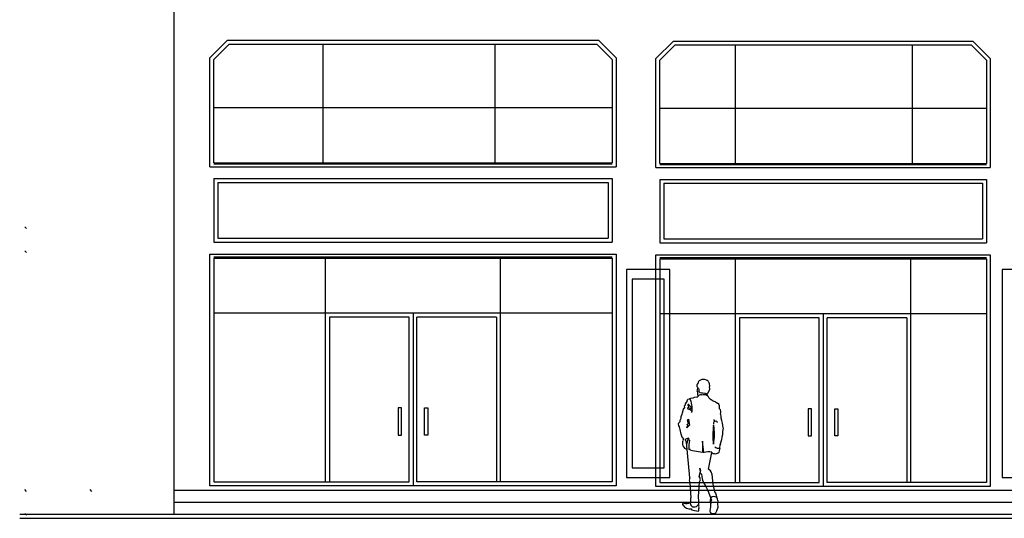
# Model space of a CAD drawing. Header units: inches. Extents: x 651 to 939, y 702 to 883.
# Tile 1 of 11: x 651 to 762, y 702 to 759. Entities that reach past the tile are written whole.
import ezdxf

# ---------------------------------------------------------------- set-up
doc = ezdxf.new("R2010")
doc.units = ezdxf.units.IN
doc.header["$MEASUREMENT"] = 0
doc.layers.add('01_EXISTING_RETAINED', color=7, linetype='Continuous', lineweight=25)
doc.layers.add('02_NEW_FACADE', color=7, linetype='Continuous', lineweight=25)

msp = doc.modelspace()

# ---------------------------------------------------------------- linework, layer by layer
at = {"layer": '01_EXISTING_RETAINED'}
for p, q in [((668.43, 702.93), (668.43, 848.55)), ((674.46, 756.49), (672.47, 754.51)), ((674.64, 756.04), (672.92, 754.32)), ((674.46, 756.49), (716.33, 756.49)), ((674.64, 756.04), (716.15, 756.04)), ((685.26, 742.66), (685.26, 756.04)), ((704.68, 742.66), (704.68, 756.04)), ((716.15, 756.04), (717.87, 754.32)), ((716.33, 756.49), (718.32, 754.51)), ((724.8, 756.41), (722.81, 754.43)), ((724.98, 755.96), (723.26, 754.24)), ((724.8, 756.41), (758.58, 756.41)), ((724.98, 755.96), (758.39, 755.96)), ((731.78, 742.57), (731.78, 755.96)), ((751.79, 742.57), (751.79, 755.96)), ((758.39, 755.96), (760.12, 754.24)), ((758.58, 756.41), (760.56, 754.43)), ((672.47, 742.21), (672.47, 754.51)), ((672.92, 742.66), (672.92, 754.32)), ((717.87, 754.32), (717.87, 742.66)), ((718.32, 754.51), (718.32, 742.21)), ((722.81, 742.13), (722.81, 754.43)), ((723.26, 742.57), (723.26, 754.24)), ((760.12, 754.24), (760.12, 742.57)), ((760.56, 754.43), (760.56, 742.13)), ((672.92, 748.9), (717.87, 748.9)), ((723.26, 748.82), (760.12, 748.82)), ((672.92, 742.66), (717.87, 742.66)), ((672.92, 742.55), (717.87, 742.55)), ((723.26, 742.57), (760.12, 742.57)), ((723.26, 742.47), (760.12, 742.47)), ((672.47, 742.21), (718.32, 742.21)), ((722.81, 742.13), (760.56, 742.13)), ((672.92, 740.86), (717.87, 740.86)), ((672.92, 740.86), (672.92, 733.67)), ((673.37, 740.41), (717.42, 740.41)), ((673.37, 740.41), (673.37, 734.12)), ((717.42, 740.41), (717.42, 734.12)), ((717.87, 740.86), (717.87, 733.67)), ((723.26, 740.78), (760.12, 740.78)), ((723.26, 740.78), (723.26, 733.59)), ((723.71, 740.33), (759.67, 740.33)), ((723.71, 740.33), (723.71, 734.04)), ((759.67, 740.33), (759.67, 734.04)), ((760.12, 740.78), (760.12, 733.59)), ((651.57, 735.41), (651.77, 735.21)), ((672.92, 733.67), (717.87, 733.67)), ((673.37, 734.12), (717.42, 734.12)), ((723.26, 733.59), (760.12, 733.59)), ((723.71, 734.04), (759.67, 734.04)), ((651.57, 732.71), (651.77, 732.51)), ((672.47, 732.32), (718.32, 732.32)), ((672.47, 706.16), (672.47, 732.32)), ((672.92, 732.03), (717.87, 732.03)), ((672.92, 731.87), (717.87, 731.87)), ((672.92, 731.87), (672.92, 706.61)), ((685.51, 706.61), (685.51, 731.87)), ((705.28, 706.61), (705.28, 731.87)), ((717.87, 731.87), (717.87, 706.61)), ((718.32, 732.32), (718.32, 706.16)), ((722.81, 732.24), (760.56, 732.24)), ((722.81, 706.07), (722.81, 732.24)), ((723.26, 731.95), (760.12, 731.95)), ((723.26, 731.79), (760.12, 731.79)), ((723.26, 731.79), (723.26, 706.52)), ((731.8, 706.52), (731.8, 731.79)), ((751.58, 706.52), (751.58, 731.79)), ((760.12, 731.79), (760.12, 706.52)), ((760.56, 732.24), (760.56, 706.07)), ((717.87, 725.66), (672.92, 725.66)), ((685.96, 725.21), (685.96, 706.61)), ((694.95, 725.21), (685.96, 725.21)), ((694.95, 706.61), (694.95, 725.21)), ((695.4, 725.66), (695.4, 706.16)), ((695.84, 706.61), (695.84, 725.21)), ((704.83, 725.21), (695.84, 725.21)), ((704.83, 725.21), (704.83, 706.61)), ((760.12, 725.58), (723.26, 725.58)), ((732.25, 725.13), (732.25, 706.52)), ((741.24, 725.13), (732.25, 725.13)), ((741.24, 706.52), (741.24, 725.13)), ((741.69, 725.58), (741.69, 706.07)), ((742.14, 706.52), (742.14, 725.13)), ((751.13, 725.13), (742.14, 725.13)), ((751.13, 725.13), (751.13, 706.52)), ((728.74, 717.91), (728.71, 717.96)), ((727.48, 716.95), (727.43, 716.88)), ((727.43, 716.88), (727.52, 716.76)), ((727.47, 717.62), (727.44, 717.53)), ((727.44, 717.53), (727.45, 717.36)), ((727.45, 717.36), (727.51, 717.28)), ((727.53, 717.68), (727.47, 717.62)), ((727.52, 717.25), (727.48, 716.95)), ((727.51, 717.28), (727.56, 717.21)), ((727.57, 717.88), (727.53, 717.68)), ((727.56, 717.21), (727.61, 717.15)), ((727.61, 717.15), (727.66, 717.09)), ((727.66, 717.09), (727.65, 717.01)), ((727.65, 717.01), (727.65, 716.8)), ((728.72, 716.67), (728.9, 717.06)), ((728.78, 717.86), (728.74, 717.91)), ((728.83, 717.79), (728.78, 717.86)), ((728.87, 717.68), (728.83, 717.79)), ((728.86, 717.36), (728.9, 717.37)), ((728.9, 717.06), (728.86, 717.36)), ((728.89, 717.45), (728.87, 717.68)), ((728.9, 717.37), (728.89, 717.45)), ((726.33, 715.67), (726.34, 715.75)), ((726.34, 715.75), (726.37, 715.86)), ((726.37, 715.86), (726.43, 715.94)), ((726.43, 715.94), (726.56, 715.98)), ((726.56, 715.98), (726.65, 715.99)), ((726.65, 716), (726.77, 716.06)), ((726.65, 715.99), (726.76, 715.73)), ((726.76, 715.73), (726.81, 715.48)), ((726.77, 716.06), (727.01, 716.09)), ((727.01, 716.09), (727.16, 716.16)), ((727.16, 716.16), (727.45, 716.19)), ((727.45, 716.19), (727.56, 716.21)), ((727.52, 716.76), (727.51, 716.56)), ((727.51, 716.56), (727.52, 716.44)), ((727.52, 716.44), (727.63, 716.33)), ((727.65, 716.8), (727.77, 716.69)), ((727.77, 716.69), (727.94, 716.67)), ((727.94, 716.67), (728.1, 716.64)), ((728.1, 716.64), (728.36, 716.63)), ((728.36, 716.63), (728.48, 716.56)), ((728.48, 716.56), (728.57, 716.59)), ((728.57, 716.6), (728.72, 716.67)), ((694.08, 714.95), (693.72, 714.95)), ((693.72, 714.95), (693.72, 711.89)), ((694.08, 711.89), (694.08, 714.95)), ((696.71, 714.95), (697.07, 714.95)), ((696.71, 711.89), (696.71, 714.95)), ((697.07, 714.95), (697.07, 711.89)), ((725.83, 714.38), (725.93, 714.8)), ((725.93, 714.8), (726.01, 714.91)), ((726.01, 714.91), (726.09, 714.98)), ((726.04, 715.19), (726.15, 715.31)), ((726.04, 715.17), (726.04, 715.19)), ((726.09, 714.98), (726.04, 715.17)), ((726.15, 715.42), (726.33, 715.67)), ((726.15, 715.31), (726.15, 715.42)), ((726.44, 715.33), (726.42, 715.31)), ((726.42, 715.31), (726.42, 715.26)), ((726.42, 715.26), (726.49, 715.16)), ((726.42, 714.96), (726.47, 714.99)), ((726.43, 714.88), (726.42, 714.96)), ((726.45, 714.83), (726.43, 714.88)), ((726.52, 715.33), (726.44, 715.33)), ((726.8, 714.71), (726.45, 714.83)), ((726.49, 715.16), (726.47, 715)), ((726.47, 714.99), (726.57, 714.98)), ((726.58, 715.28), (726.52, 715.33)), ((726.57, 714.98), (726.77, 714.88)), ((726.65, 715.2), (726.58, 715.28)), ((726.74, 715.08), (726.65, 715.2)), ((726.84, 714.91), (726.74, 715.08)), ((726.77, 714.88), (726.84, 714.91)), ((726.8, 714.62), (726.8, 714.71)), ((726.81, 715.48), (726.83, 715.3)), ((726.83, 715.3), (726.87, 715.06)), ((726.87, 715.06), (726.86, 714.85)), ((726.86, 714.85), (726.87, 714.54)), ((740.37, 714.86), (740.01, 714.86)), ((740.01, 714.86), (740.01, 711.81)), ((740.37, 711.81), (740.37, 714.86)), ((743.01, 714.86), (743.36, 714.86)), ((743.01, 711.81), (743.01, 714.86)), ((743.36, 714.86), (743.36, 711.81)), ((725.54, 713.56), (725.57, 713.66)), ((725.54, 713.4), (725.54, 713.56)), ((725.57, 713.66), (725.67, 713.81)), ((725.67, 713.81), (725.68, 713.97)), ((725.68, 713.97), (725.76, 714.23)), ((725.76, 714.23), (725.83, 714.38)), ((726.36, 713.61), (726.49, 713.69)), ((726.43, 713.5), (726.36, 713.61)), ((726.49, 713.68), (726.6, 712.99)), ((726.87, 714.54), (726.79, 714.43)), ((725.35, 713.14), (725.39, 713.27)), ((725.39, 712.94), (725.35, 713.14)), ((725.39, 713.27), (725.46, 713.35)), ((725.47, 712.8), (725.39, 712.94)), ((725.46, 713.35), (725.54, 713.4)), ((725.55, 712.53), (725.47, 712.8)), ((725.67, 711.98), (725.55, 712.53)), ((726.6, 712.99), (726.29, 712.72)), ((726.29, 712.72), (726.33, 712.84)), ((726.33, 712.84), (726.4, 712.91)), ((726.35, 713.11), (726.48, 713.14)), ((726.4, 712.91), (726.35, 713.11)), ((726.4, 713.41), (726.43, 713.5)), ((726.48, 713.14), (726.4, 713.41)), ((693.72, 711.89), (694.08, 711.89)), ((697.07, 711.89), (696.71, 711.89)), ((725.73, 711.76), (725.67, 711.98)), ((725.82, 711.57), (725.73, 711.76)), ((726.45, 711.52), (726.06, 711.37)), ((726.06, 711.37), (726.34, 710.92)), ((726.34, 710.92), (726.44, 711.47)), ((740.01, 711.81), (740.37, 711.81)), ((743.36, 711.81), (743.01, 711.81)), ((726.24, 711.08), (726.62, 707.07)), ((728.07, 711.18), (728.06, 709.92)), ((728.22, 709.89), (728.07, 711.18)), ((730.01, 710.41), (729.93, 709.95)), ((728.06, 709.92), (726.73, 710.16)), ((728.74, 708.03), (729.13, 709.92)), ((727.78, 708.14), (727.86, 707.8)), ((727.86, 707.78), (727.78, 708.14)), ((728.96, 707.83), (728.74, 708.03)), ((727.69, 707.19), (727.86, 707.78)), ((727.76, 707.08), (727.69, 707.19)), ((727.75, 706.59), (727.83, 706.84)), ((727.83, 706.84), (727.76, 707.08)), ((727.86, 707.8), (727.78, 707.67)), ((727.78, 707.67), (727.97, 707.47)), ((727.97, 707.47), (727.99, 707.17)), ((727.99, 707.17), (728.07, 706.8)), ((729.06, 707.73), (728.96, 707.83)), ((729.15, 707.44), (729.06, 707.73)), ((729.24, 706.7), (729.15, 707.44)), ((718.32, 706.16), (672.47, 706.16)), ((672.92, 706.61), (694.95, 706.61)), ((717.87, 706.61), (695.84, 706.61)), ((760.56, 706.07), (722.81, 706.07)), ((723.26, 706.52), (741.24, 706.52)), ((726.65, 706.51), (726.74, 704.79)), ((727.61, 704.9), (727.75, 706.59)), ((728.07, 706.8), (728.2, 706.51)), ((728.2, 706.51), (728.43, 706.07)), ((728.43, 706.07), (728.68, 705.62)), ((729.29, 706.35), (729.24, 706.7)), ((729.5, 705.37), (729.29, 706.35)), ((760.12, 706.52), (742.14, 706.52)), ((651.77, 705.52), (651.57, 705.72)), ((658.9, 705.72), (659.1, 705.52)), ((929.11, 705.62), (668.43, 705.62)), ((727.67, 704.37), (727.61, 704.9)), ((728.68, 705.62), (729.07, 704.53)), ((729.57, 705.31), (729.5, 705.37)), ((729.73, 704.74), (729.57, 705.31)), ((929.11, 704.28), (668.43, 704.28)), ((726.86, 703.39), (726.85, 703.55)), ((727.64, 703.94), (727.67, 704.37)), ((728.98, 703.78), (728.91, 703.33)), ((729.03, 704.36), (728.98, 704.16)), ((728.98, 704.16), (728.98, 703.78)), ((729.07, 704.53), (729.03, 704.36)), ((729.75, 704.27), (729.14, 704.23)), ((729.7, 703.32), (729.83, 703.72)), ((729.82, 704.49), (729.75, 704.26)), ((729.8, 704.13), (729.75, 704.27)), ((729.83, 703.72), (729.8, 704.13)), ((651, 702.93), (939, 702.93)), ((651, 702.48), (939, 702.48)), ((651.57, 703.03), (651.77, 702.83)), ((727.17, 703.31), (726.86, 703.39)), ((727.62, 703.23), (727.17, 703.31)), ((728.91, 703.33), (728.95, 703.14)), ((728.95, 703.14), (729.07, 703.05)), ((729.07, 703.05), (729.4, 703.02)), ((729.4, 703.02), (729.58, 703.1)), ((729.58, 703.1), (729.7, 703.32))]:
    msp.add_line(p, q, dxfattribs=at)
for centre, radius, start, end in [((728.18, 717.43), 0.745, 45.1575, 141.624), ((727.97, 715.86), 0.578, 90.7032, 142.335), ((726.93, 737.36), 20.94, 272.8138, 273.8726), ((728.17, 715.8), 0.686, 20.9493, 75.2447), ((728.87, 716.53), 0.299, 166.5646, 217.8265), ((735.1, 725.85), 11.64, 237.3378, 242.7805), ((729.42, 715.02), 0.587, 342.2683, 53.1102), ((729.74, 714.5), 0.416, 327.4972, 55.6712), ((729.48, 713.6), 0.136, 160.6722, 311.1082), ((729.14, 713.46), 0.278, 349.0023, 35.0458), ((729.18, 713.89), 0.996, 353.2671, 22.722), ((727.76, 712.71), 2.63, 359.5066, 23.9654), ((738.4, 711.86), 9.16, 172.8735, 186.3386), ((723.62, 711.99), 5.8, 348.6183, 10.1636), ((729.61, 713.19), 0.295, 132.892, 197.5234), ((729.03, 712.69), 0.969, 38.6237, 56.4826), ((732.64, 712.1), 2.32, 165.5713, 185.6094), ((725.8, 711.44), 0.134, 288.8367, 82.0052), ((726.45, 711.36), 0.155, 328.1519, 90.8371), ((731.1, 710.52), 4.57, 170.2742, 183.3476), ((726.67, 712.24), 3.68, 338.834, 354.299), ((726.48, 710.95), 0.682, 154.158, 257.0497), ((726.61, 710.13), 0.132, 27.8581, 136.2768), ((729.88, 710.95), 0.562, 222.8461, 283.359), ((730.77, 710.53), 0.772, 150.4278, 189.564), ((728.85, 707.43), 2.55, 84.0861, 104.5823), ((729.51, 710.34), 0.567, 222.1752, 319.4113), ((727.27, 706.81), 0.688, 158.1105, 207.9426), ((726.1, 704.59), 0.675, 329.2053, 17.439), ((729.36, 704.49), 0.446, 0.2336, 227.5247), ((725.93, 704.08), 0.133, 61.3093, 231.1448), ((726.63, 704.44), 0.908, 210.0612, 282.7366), ((726.29, 705.39), 1.23, 256.1798, 289.1944), ((727.15, 704.22), 0.46, 178.6275, 318.9985), ((727.57, 703.83), 0.119, 324.8885, 136.639), ((726.49, 703.65), 1.19, 341.8585, 7.4816)]:
    msp.add_arc(centre, radius, start, end, dxfattribs=at)
at = {"layer": '02_NEW_FACADE'}
for points in [[(724.4, 707.1), (724.4, 730.6), (719.5, 730.6), (719.5, 707.1)], [(766.9, 707.1), (766.9, 730.6), (761.9, 730.6), (761.9, 707.1)], [(723.75, 708.2), (723.75, 729.5), (720.15, 729.5), (720.15, 708.2)]]:
    msp.add_lwpolyline(points, close=True, dxfattribs=at)

doc.saveas('drawing.dxf')
